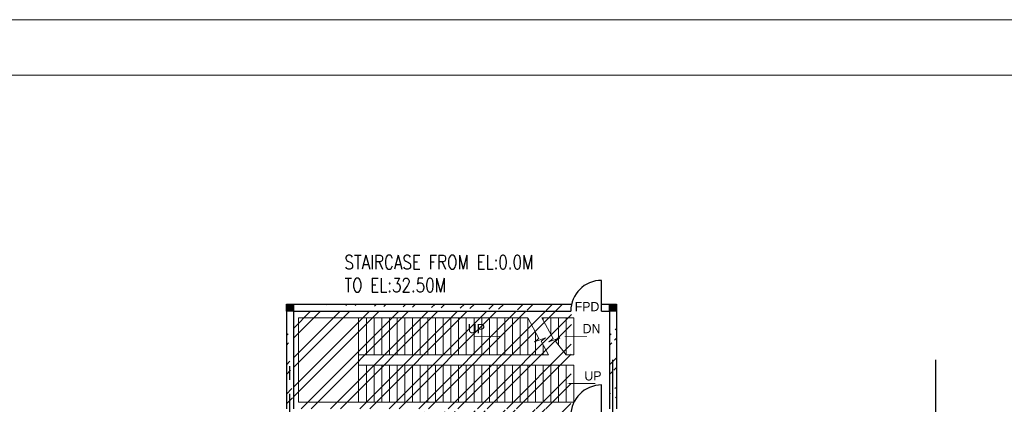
# Model space of a CAD drawing. Header units: inches. Extents: x 0 to 1564127, y -23460 to 23144100.
# Tile 201 of 215: x 1446730 to 1478735, y 323845 to 336340. Entities that reach past the tile are written whole.
import ezdxf

# ---------------------------------------------------------------- set-up
doc = ezdxf.new("R2010")
doc.units = ezdxf.units.IN
doc.header["$LTSCALE"] = 1800
doc.header["$MEASUREMENT"] = 0
doc.linetypes.add('CENTER', pattern=[2, 1.25, -0.25, 0.25, -0.25])
doc.layers.get('0').update_dxf_attribs({"color": 253, "lineweight": 9})
for name, color, linetype in [('COL', 1, 'Continuous'), ('GRID', 251, 'CENTER'), ('TEXT', 3, 'Continuous'), ('WALL', 6, 'Continuous')]:
    doc.layers.add(name, color=color, linetype=linetype)
doc.layers.add('STAIR', color=2, linetype='Continuous', lineweight=18)
doc.styles.add('HTX11', font='O8111901')
doc.styles.add('ROMANS', font='romans.shx')
pattern_1 = [(45, (1295337.1, 143111.7), (-477.297, 477.297), []), (45, (1295655.3, 143111.7), (-477.297, 477.297), [])]

# ---------------------------------------------------------------- blocks, each defined once
blk = doc.blocks.new('BORDER')
blk.add_line((1, 1), (0, 1))

msp = doc.modelspace()

# ---------------------------------------------------------------- hatches: boundary and pattern name
h = msp.add_hatch()
h.set_pattern_fill('ANSI32', color=256, scale=1800, style=0)
h.set_pattern_definition(pattern_1)
edge = h.paths.add_edge_path()
edge.add_line((1455627.82, 326872.04), (1464642.82, 326872.04))
edge.add_line((1455627.82, 327102.04), (1464669.63, 327102.04))
edge.add_line((1455627.82, 326872.04), (1455627.82, 323702.04))
edge.add_line((1455397.82, 326872.04), (1455397.82, 323702.04))
edge.add_line((1455259.14, 323702.04), (1464669.63, 323702.04))
edge.add_line((1455027.82, 323472.04), (1464642.82, 323472.04))
h = msp.add_hatch()
h.set_pattern_fill('ANSI32', color=256, scale=1800, style=0)
h.set_pattern_definition(pattern_1)
edge = h.paths.add_edge_path()
edge.add_line((1465897.82, 326872.04), (1465897.82, 323702.04))
edge.add_line((1466127.82, 326872.04), (1466127.82, 323702.04))
at = {"layer": 'COL'}
h = msp.add_hatch(dxfattribs=at)
h.set_pattern_fill('ANSI31', color=1, scale=250, angle=180, style=0)
h.set_pattern_definition([(225, (1452047.825, 321752.04), (22.09709, -22.09709), [])])
h.paths.add_polyline_path([(1455627.82, 326872.04), (1455627.82, 327102.04), (1455397.82, 327102.04), (1455397.82, 326872.04)])
h = msp.add_hatch(dxfattribs=at)
h.set_pattern_fill('ANSI31', color=1, scale=250, angle=180, style=0)
h.set_pattern_definition([(225, (1462547.825, 321752.04), (22.09709, -22.09709), [])])
h.paths.add_polyline_path([(1466127.82, 326872.04), (1466127.82, 327102.04), (1465897.82, 327102.04), (1465897.82, 326872.04)])

# ---------------------------------------------------------------- linework, layer by layer
msp.add_line((1562327.3, 334540.37), (1387577.3, 334540.37))
msp.add_lwpolyline([(1564127.3, 336340.37), (1385777.3, 336340.37), (1385777.3, 210190.37), (1564127.3, 210190.37)], close=True)
for points in [[(1455397.82, 327102.04), (1455627.82, 327102.04), (1455627.82, 326872.04), (1455397.82, 326872.04)], [(1465897.82, 327102.04), (1466127.82, 327102.04), (1466127.82, 326872.04), (1465897.82, 326872.04)]]:
    msp.add_lwpolyline(points, close=True, dxfattribs=at)
at = {"layer": 'GRID'}
for p, q in [((1455512.82, 278737.04), (1455512.82, 325334.7)), ((1466012.82, 261836.68), (1466012.82, 325334.7)), ((1476512.82, 261836.68), (1476512.82, 325334.7))]:
    msp.add_line(p, q, dxfattribs=at)
at = {"layer": 'STAIR', "linetype": 'Continuous'}
for p, q in [((1455797.82, 326654.54), (1463247.82, 326654.54)), ((1455797.82, 326654.54), (1455797.82, 323919.54)), ((1457747.82, 325454.54), (1457747.82, 326654.54)), ((1457747.82, 325454.54), (1457747.82, 326654.54)), ((1457997.82, 325454.54), (1457997.82, 326654.54)), ((1458247.82, 325454.54), (1458247.82, 326654.54)), ((1458497.82, 325454.54), (1458497.82, 326654.54)), ((1458747.82, 325454.54), (1458747.82, 326654.54)), ((1458997.82, 325454.54), (1458997.82, 326654.54)), ((1459247.82, 325454.54), (1459247.82, 326654.54)), ((1459497.82, 325454.54), (1459497.82, 326654.54)), ((1459747.82, 325454.54), (1459747.82, 326654.54)), ((1459997.82, 325454.54), (1459997.82, 326654.54)), ((1460247.82, 325454.54), (1460247.82, 326654.54)), ((1460497.82, 325454.54), (1460497.82, 326654.54)), ((1460747.82, 325454.54), (1460747.82, 326654.54)), ((1460997.82, 325454.54), (1460997.82, 326654.54)), ((1461247.82, 325454.54), (1461247.82, 326654.54)), ((1461497.82, 325454.54), (1461497.82, 326654.54)), ((1461747.82, 325454.54), (1461747.82, 326654.54)), ((1461997.82, 325454.54), (1461997.82, 326654.54)), ((1462247.82, 325454.54), (1462247.82, 326654.54)), ((1462497.82, 325454.54), (1462497.82, 326654.54)), ((1462747.82, 325454.54), (1462747.82, 326654.54)), ((1462997.82, 325454.54), (1462997.82, 326654.54)), ((1463247.82, 325454.54), (1463247.82, 326654.54)), ((1463699.9, 326654.54), (1464747.82, 326654.54)), ((1463747.82, 326654.54), (1463747.82, 326567.86)), ((1463997.82, 326654.54), (1463997.82, 326115.62)), ((1464247.82, 326654.54), (1464247.82, 325763.48)), ((1464497.82, 326654.54), (1464497.82, 325454.54)), ((1464747.82, 326654.54), (1464747.82, 325454.54)), ((1463497.82, 326186.1), (1463497.82, 325454.54)), ((1463747.82, 325768.35), (1463747.82, 325454.54)), ((1457747.82, 325119.54), (1457747.82, 325454.54)), ((1457747.82, 325454.54), (1463921.98, 325454.54)), ((1464497.82, 325454.54), (1464747.82, 325454.54)), ((1457747.82, 323919.54), (1457747.82, 325119.54)), ((1457747.82, 325119.54), (1464747.82, 325119.54)), ((1457747.82, 323919.54), (1457747.82, 325119.54)), ((1457997.82, 323919.54), (1457997.82, 325119.54)), ((1458247.82, 323919.54), (1458247.82, 325119.54)), ((1458497.82, 323919.54), (1458497.82, 325119.54)), ((1458747.82, 323919.54), (1458747.82, 325119.54)), ((1458997.82, 323919.54), (1458997.82, 325119.54)), ((1459247.82, 323919.54), (1459247.82, 325119.54)), ((1459497.82, 323919.54), (1459497.82, 325119.54)), ((1459747.82, 323919.54), (1459747.82, 325119.54)), ((1459997.82, 323919.54), (1459997.82, 325119.54)), ((1460247.82, 323919.54), (1460247.82, 325119.54)), ((1460497.82, 323919.54), (1460497.82, 325119.54)), ((1460747.82, 323919.54), (1460747.82, 325119.54)), ((1460997.82, 323919.54), (1460997.82, 325119.54)), ((1461247.82, 323919.54), (1461247.82, 325119.54)), ((1461497.82, 323919.54), (1461497.82, 325119.54)), ((1461747.82, 323919.54), (1461747.82, 325119.54)), ((1461997.82, 323919.54), (1461997.82, 325119.54)), ((1462247.82, 323919.54), (1462247.82, 325119.54)), ((1462497.82, 323919.54), (1462497.82, 325119.54)), ((1462747.82, 323919.54), (1462747.82, 325119.54)), ((1462997.82, 323919.54), (1462997.82, 325119.54)), ((1463247.82, 323919.54), (1463247.82, 325119.54)), ((1463497.82, 323919.54), (1463497.82, 325119.54)), ((1463747.82, 323919.54), (1463747.82, 325119.54)), ((1463997.82, 323919.54), (1463997.82, 325119.54)), ((1464247.82, 323919.54), (1464247.82, 325119.54)), ((1464497.82, 323919.54), (1464497.82, 325119.54)), ((1464747.82, 323919.54), (1464747.82, 325119.54)), ((1455797.82, 323919.54), (1464747.82, 323919.54))]:
    msp.add_line(p, q, dxfattribs=at)
at = {"layer": 'STAIR', "linetype": 'Continuous', "flags": 128}
for points in [[(1463247.82, 326654.54), (1463604.2, 325986.77), (1463463.94, 325876.08), (1463819.96, 326001.79), (1463679.7, 325891.1), (1463921.98, 325454.54)], [(1463699.9, 326654.54), (1464069.05, 325986.77), (1463928.79, 325876.08), (1464284.81, 326001.79), (1464144.55, 325891.1), (1464497.82, 325454.54)]]:
    msp.add_lwpolyline(points, dxfattribs=at)
for points in [[(1462395.84, 326054.54, 0, 150, 0), (1462041.15, 326054.54, 25, 25, 0), (1461482.51, 326054.54, 25, 25, 0)], [(1464418.18, 326054.54, 0, 150, 0), (1464772.88, 326054.54, 25, 25, 0), (1465169.75, 326054.54, 25, 25, 0)], [(1464524.23, 324519.54, 0, 150, 0), (1464878.92, 324519.54, 25, 25, 0), (1465437.56, 324519.54, 25, 25, 0)]]:
    msp.add_lwpolyline(points, format="xyseb", dxfattribs=at)
at = {"layer": 'WALL'}
for p, q in [((1465642.82, 326872.04), (1465642.82, 327872.04)), ((1455627.82, 327102.04), (1464669.63, 327102.04)), ((1465642.82, 327102.04), (1465897.82, 327102.04)), ((1455397.82, 326872.04), (1455397.82, 323702.04)), ((1455627.82, 326872.04), (1464642.82, 326872.04)), ((1455627.82, 326872.04), (1455627.82, 323702.04)), ((1465642.82, 326872.04), (1465897.82, 326872.04)), ((1465897.82, 326872.04), (1465897.82, 323702.04)), ((1466127.82, 326872.04), (1466127.82, 323702.04)), ((1465642.82, 323472.04), (1465642.82, 324472.04))]:
    msp.add_line(p, q, dxfattribs=at)
for centre in [(1465642.82, 326872.04), (1465642.82, 323472.04)]:
    msp.add_arc(centre, 1000, 90, 180, dxfattribs=at)

# ---------------------------------------------------------------- block references
at = {"xscale": 178350, "yscale": 126150, "zscale": 178350}
msp.add_blockref('BORDER', (1385777.3, 210190.37), dxfattribs=at)

# ---------------------------------------------------------------- texts
at = {"layer": 'TEXT', "linetype": 'Continuous', "style": 'HTX11'}
for s, p in [('FPD', (1464769.87, 326868.98)), ('UP', (1461297.58, 326154.54)), ('DN', (1465028.52, 326154.54)), ('UP', (1465085.52, 324619.54))]:
    msp.add_text(s, height=300, dxfattribs=at).set_placement(p)
at = {"layer": 'TEXT', "insert": (1457288.57, 328688.88), "char_height": 450, "attachment_point": 1, "style": 'ROMANS'}
msp.add_mtext_dynamic_manual_height_columns('{\\W0.8;STAIRCASE FROM EL:0.0M TO EL:32.50M}', width=6932.3139, gutter_width=1, heights=[0], dxfattribs=at)

doc.saveas('drawing.dxf')
